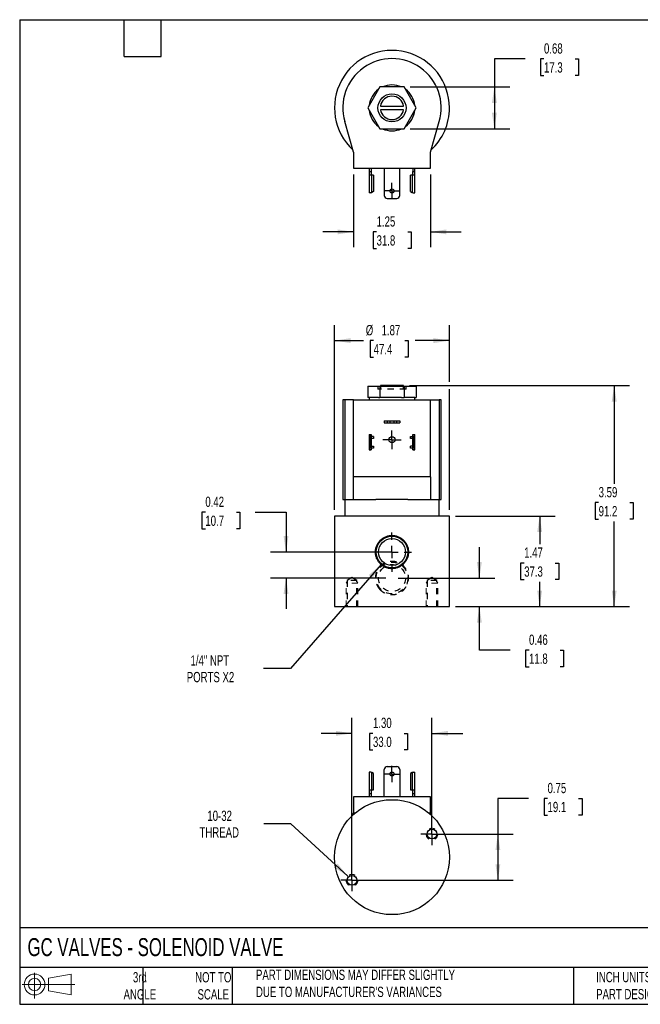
# Model space of a CAD drawing. Header units: inches. Extents: x 0.5 to 21.5, y 0.5 to 16.5.
# Tile 1 of 2: x 0.5 to 10.6, y 0.5 to 16.5. Entities that reach past the tile are written whole.
import ezdxf

# ---------------------------------------------------------------- set-up
doc = ezdxf.new("R2010")
doc.units = ezdxf.units.IN
doc.header["$LTSCALE"] = 2
doc.header["$MEASUREMENT"] = 0
for name, pattern in [('SLD-Center', [0.75, 0.6, -0.05, 0.05, -0.05]), ('SLD-Dashed', [0.075, 0.05, -0.025]), ('SLD-Solid', [0])]:
    doc.linetypes.add(name, pattern=pattern)
for name, color, linetype in [('CENTER', 40, 'SLD-Center'), ('HIDDEN', 102, 'SLD-Dashed'), ('SLD-DEFPOINTS', 7, 'Continuous')]:
    doc.layers.add(name, color=color, linetype=linetype)
doc.layers.add('DIMENSIONS', color=140, linetype='SLD-Solid', lineweight=25)
doc.layers.add('TEXT', color=140, linetype='SLD-Solid', lineweight=25)
doc.styles.add('SLDTEXTSTYLE0', font='TXT', dxfattribs={"width": 0.7})
doc.dimstyles.new('SLDDIMSTYLE0', dxfattribs={"dimtxt": 0.169922, "dimasz": 0.26, "dimexe": 0, "dimexo": 0.0625, "dimgap": 0.04248, "dimtad": 0, "dimtih": 1, "dimtoh": 1, "dimrnd": 1e-09, "dimdsep": 46, "dimtxsty": 'SLDTEXTSTYLE0', "dimsah": 1, "dimcen": 0.09, "dimadec": 0, "dimazin": 2, "dimtfac": 1, "dimtmove": 0, "dimatfit": 0, "dimfxl": 0, "dimfrac": 2, "dimtolj": 1, "dimtzin": 12, "dimarcsym": 0})
doc.dimstyles.new('SLDDIMSTYLE1', dxfattribs={"dimtxt": 0.169922, "dimasz": 0.26, "dimexe": 0, "dimexo": 0.0625, "dimgap": 0.04248, "dimtad": 0, "dimtih": 1, "dimtoh": 1, "dimrnd": 1e-09, "dimzin": 12, "dimdsep": 46, "dimtxsty": 'SLDTEXTSTYLE0', "dimsah": 1, "dimcen": 0.09, "dimadec": 0, "dimazin": 3, "dimtfac": 1, "dimtofl": 0, "dimtmove": 0, "dimatfit": 3, "dimfxl": 0, "dimfrac": 2, "dimtolj": 1, "dimtzin": 12, "dimarcsym": 0})
doc.dimstyles.new('SLDDIMSTYLE2', dxfattribs={"dimtxt": 0.169922, "dimasz": 0.26, "dimexe": 0, "dimexo": 0.0625, "dimgap": 0.04248, "dimtad": 0, "dimtih": 1, "dimtoh": 1, "dimrnd": 1e-09, "dimzin": 12, "dimdsep": 46, "dimtxsty": 'SLDTEXTSTYLE0', "dimsah": 1, "dimcen": 0, "dimadec": 0, "dimazin": 3, "dimtfac": 1, "dimtofl": 0, "dimtmove": 0, "dimatfit": 3, "dimfxl": 0, "dimfrac": 2, "dimtolj": 1, "dimtzin": 12, "dimarcsym": 0})
doc.dimstyles.new('SLDDIMSTYLE3', dxfattribs={"dimtxt": 0.169922, "dimasz": 0.26, "dimexe": 0, "dimexo": 0.0625, "dimgap": 0.04248, "dimtad": 0, "dimtih": 1, "dimtoh": 1, "dimrnd": 1e-09, "dimzin": 12, "dimdsep": 46, "dimtxsty": 'SLDTEXTSTYLE0', "dimsah": 1, "dimcen": 0.09, "dimadec": 0, "dimazin": 3, "dimtfac": 1, "dimtmove": 0, "dimatfit": 0, "dimfxl": 0, "dimfrac": 2, "dimtolj": 1, "dimtzin": 12, "dimarcsym": 0})
doc.dimstyles.new('SLDDIMSTYLE5', dxfattribs={"dimtxt": 0.169922, "dimasz": 0.26, "dimexe": 0, "dimexo": 0.0625, "dimgap": 0.04248, "dimtad": 0, "dimtih": 1, "dimtoh": 1, "dimrnd": 1e-09, "dimdsep": 46, "dimtxsty": 'SLDTEXTSTYLE0', "dimsah": 1, "dimcen": 0.09, "dimadec": 0, "dimazin": 2, "dimtfac": 1, "dimtofl": 0, "dimtmove": 0, "dimatfit": 3, "dimfxl": 0, "dimfrac": 2, "dimtolj": 1, "dimtzin": 12, "dimarcsym": 0})
doc.dimstyles.new('SLDDIMSTYLE6', dxfattribs={"dimtxt": 0.169922, "dimasz": 0.26, "dimexe": 0, "dimexo": 0.0625, "dimgap": 0.04248, "dimtad": 0, "dimtih": 1, "dimtoh": 1, "dimrnd": 1e-09, "dimzin": 4, "dimdsep": 46, "dimtxsty": 'SLDTEXTSTYLE0', "dimsah": 1, "dimcen": 0.09, "dimadec": 0, "dimazin": 1, "dimtfac": 1, "dimtmove": 0, "dimatfit": 0, "dimfxl": 0, "dimfrac": 2, "dimtolj": 1, "dimtzin": 12, "dimarcsym": 0})

# ---------------------------------------------------------------- blocks, each defined once
blk = doc.blocks.new('Block11')
at = {"color": 7, "linetype": 'SLD-Solid', "lineweight": 18}
for p, q in [((0.204, 0.418), (0.204, 0)), ((0.431, 0.328), (0.801, 0.396)), ((0.431, 0.126), (0.431, 0.328)), ((0.801, 0.396), (0.801, 0.058)), ((0, 0.227), (0.856, 0.227)), ((0.431, 0.126), (0.801, 0.058))]:
    blk.add_line(p, q, dxfattribs=at)
for radius in [0.169, 0.101]:
    blk.add_circle((0.204, 0.227), radius, dxfattribs=at)
blk = doc.blocks.new('Block12')
at = {"layer": 'SLD-DEFPOINTS'}
blk.add_blockref('Block11', (0, 0), dxfattribs=at)
blk = doc.blocks.new('_D')
at = {"layer": 'DIMENSIONS'}
for p, q in [((3.517, 8.496), (3.46, 8.496)), ((3.46, 8.496), (3.46, 8.226)), ((4.022, 8.496), (4.079, 8.496)), ((4.079, 8.496), (4.079, 8.226)), ((4.328, 8.496), (4.828, 8.496)), ((4.828, 8.496), (4.828, 7.849)), ((3.46, 8.226), (3.517, 8.226)), ((4.079, 8.226), (4.022, 8.226)), ((6.45, 7.849), (4.578, 7.849)), ((6.45, 7.427), (4.578, 7.427)), ((4.828, 7.427), (4.828, 6.927))]:
    blk.add_line(p, q, dxfattribs=at)
for points in [[(4.828, 7.849), (4.868, 8.109), (4.788, 8.109)], [(4.828, 7.427), (4.788, 7.167), (4.868, 7.167)]]:
    blk.add_solid(points, dxfattribs=at)
at = {"layer": 'DIMENSIONS', "char_height": 0.1667, "attachment_point": 1, "style": 'SLDTEXTSTYLE0'}
for s, insert in [('0.42', (3.517, 8.749)), ('10.7', (3.517, 8.441))]:
    blk.add_mtext(s, dxfattribs=dict(at, insert=insert))
blk = doc.blocks.new('_D_1')
at = {"layer": 'DIMENSIONS'}
for p, q in [((7.97, 7.427), (7.97, 7.927)), ((6.65, 7.427), (8.22, 7.427)), ((7.584, 6.964), (8.22, 6.964)), ((7.97, 6.255), (7.97, 6.964)), ((8.47, 6.255), (7.97, 6.255)), ((8.777, 6.255), (8.72, 6.255)), ((8.72, 6.255), (8.72, 5.985)), ((9.282, 6.255), (9.339, 6.255)), ((9.339, 6.255), (9.339, 5.985)), ((8.72, 5.985), (8.777, 5.985)), ((9.339, 5.985), (9.282, 5.985))]:
    blk.add_line(p, q, dxfattribs=at)
for points in [[(7.97, 7.427), (8.01, 7.687), (7.93, 7.687)], [(7.97, 6.964), (7.93, 6.704), (8.01, 6.704)]]:
    blk.add_solid(points, dxfattribs=at)
at = {"layer": 'DIMENSIONS', "char_height": 0.1667, "attachment_point": 1, "style": 'SLDTEXTSTYLE0'}
for s, insert in [('0.46', (8.777, 6.508)), ('11.8', (8.777, 6.2))]:
    blk.add_mtext(s, dxfattribs=dict(at, insert=insert))
blk = doc.blocks.new('_D_2')
at = {"layer": 'DIMENSIONS'}
for p, q in [((7.584, 8.434), (9.2, 8.434)), ((8.95, 8.434), (8.95, 7.979)), ((8.698, 7.671), (8.641, 7.671)), ((8.641, 7.671), (8.641, 7.401)), ((9.203, 7.671), (9.26, 7.671)), ((9.26, 7.671), (9.26, 7.401)), ((8.641, 7.401), (8.698, 7.401)), ((8.95, 6.964), (8.95, 7.363)), ((9.26, 7.401), (9.203, 7.401)), ((7.584, 6.964), (9.2, 6.964))]:
    blk.add_line(p, q, dxfattribs=at)
for points in [[(8.95, 8.434), (8.91, 8.174), (8.99, 8.174)], [(8.95, 6.964), (8.99, 7.224), (8.91, 7.224)]]:
    blk.add_solid(points, dxfattribs=at)
at = {"layer": 'DIMENSIONS', "char_height": 0.1667, "attachment_point": 1, "style": 'SLDTEXTSTYLE0'}
for s, insert in [('1.47', (8.698, 7.924)), ('37.3', (8.698, 7.616))]:
    blk.add_mtext(s, dxfattribs=dict(at, insert=insert))
blk = doc.blocks.new('_D_3')
at = {"layer": 'DIMENSIONS'}
for p, q in [((6.837, 10.555), (10.411, 10.555)), ((10.161, 10.555), (10.161, 8.96)), ((9.908, 8.652), (9.851, 8.652)), ((9.851, 8.652), (9.851, 8.382)), ((10.413, 8.652), (10.47, 8.652)), ((10.47, 8.652), (10.47, 8.382)), ((9.851, 8.382), (9.908, 8.382)), ((10.161, 6.964), (10.161, 8.344)), ((10.47, 8.382), (10.413, 8.382)), ((7.584, 6.964), (10.411, 6.964))]:
    blk.add_line(p, q, dxfattribs=at)
for points in [[(10.161, 10.555), (10.121, 10.295), (10.201, 10.295)], [(10.161, 6.964), (10.201, 7.224), (10.121, 7.224)]]:
    blk.add_solid(points, dxfattribs=at)
at = {"layer": 'DIMENSIONS', "char_height": 0.1667, "attachment_point": 1, "style": 'SLDTEXTSTYLE0'}
for s, insert in [('3.59', (9.908, 8.905)), ('91.2', (9.908, 8.597))]:
    blk.add_mtext(s, dxfattribs=dict(at, insert=insert))
blk = doc.blocks.new('_D_4')
at = {"layer": 'DIMENSIONS'}
for p, q in [((5.616, 8.534), (5.616, 11.535)), ((7.484, 10.615), (7.484, 11.535)), ((5.616, 11.285), (6.086, 11.285)), ((6.252, 11.285), (6.195, 11.285)), ((6.195, 11.285), (6.195, 11.015)), ((6.757, 11.285), (6.814, 11.285)), ((6.814, 11.285), (6.814, 11.015)), ((7.484, 11.285), (6.924, 11.285)), ((6.195, 11.015), (6.252, 11.015)), ((6.814, 11.015), (6.757, 11.015)), ((7.484, 8.534), (7.484, 10.495))]:
    blk.add_line(p, q, dxfattribs=at)
for points in [[(5.616, 11.285), (5.876, 11.245), (5.876, 11.325)], [(7.484, 11.285), (7.224, 11.325), (7.224, 11.245)]]:
    blk.add_solid(points, dxfattribs=at)
at = {"layer": 'DIMENSIONS', "char_height": 0.1667, "attachment_point": 1, "style": 'SLDTEXTSTYLE0'}
for s, insert in [('%%c', (6.124, 11.538)), ('1.87', (6.381, 11.538)), ('47.4', (6.252, 11.23))]:
    blk.add_mtext(s, dxfattribs=dict(at, insert=insert))
blk = doc.blocks.new('_D_5')
at = {"layer": 'DIMENSIONS'}
for p, q in [((6.373, 7.646), (4.901, 5.957)), ((4.901, 5.957), (4.464, 5.957))]:
    blk.add_line(p, q, dxfattribs=at)
blk.add_solid([(6.373, 7.646), (6.172, 7.476), (6.232, 7.424)], dxfattribs=at)
at = {"layer": 'DIMENSIONS', "char_height": 0.1667, "attachment_point": 1, "style": 'SLDTEXTSTYLE0'}
for s, insert in [('1/4" NPT', (3.276, 6.171)), ('PORTS X2', (3.215, 5.901))]:
    blk.add_mtext(s, dxfattribs=dict(at, insert=insert))
blk = doc.blocks.new('SW_CENTERMARKSYMBOL_0')
at = {"layer": 'CENTER', "color": 0}
for p, q in [((-0.1, 0), (-0.14975, 0)), ((0, 0), (-0.1, 0)), ((0, 0.1), (0, 0.14975)), ((0, 0), (0, 0.1)), ((0, 0), (0, -0.1)), ((0, 0), (0.1, 0)), ((0.1, 0), (0.14975, 0)), ((0, -0.1), (0, -0.14975))]:
    blk.add_line(p, q, dxfattribs=at)
blk = doc.blocks.new('SW_CENTERMARKSYMBOL_1')
at = {"layer": 'CENTER', "color": 0}
for p, q in [((0, 0.2), (0, 0.319)), ((-0.2, 0), (-0.319, 0)), ((0, 0), (-0.1, 0)), ((0, 0), (0, 0.1)), ((0, 0), (0, -0.1)), ((0, 0), (0.1, 0)), ((0.2, 0), (0.319, 0)), ((0, -0.2), (0, -0.319))]:
    blk.add_line(p, q, dxfattribs=at)
blk = doc.blocks.new('_D_8')
at = {"layer": 'DIMENSIONS'}
for p, q in [((5.925, 13.985), (5.925, 12.802)), ((7.175, 13.985), (7.175, 12.802)), ((5.925, 13.052), (5.425, 13.052)), ((6.3, 13.052), (6.243, 13.052)), ((6.243, 13.052), (6.243, 12.782)), ((6.805, 13.052), (6.862, 13.052)), ((6.862, 13.052), (6.862, 12.782)), ((7.175, 13.052), (7.675, 13.052)), ((6.243, 12.782), (6.3, 12.782)), ((6.862, 12.782), (6.805, 12.782))]:
    blk.add_line(p, q, dxfattribs=at)
for points in [[(5.925, 13.052), (5.665, 13.092), (5.665, 13.012)], [(7.175, 13.052), (7.435, 13.012), (7.435, 13.092)]]:
    blk.add_solid(points, dxfattribs=at)
at = {"layer": 'DIMENSIONS', "char_height": 0.1667, "attachment_point": 1, "style": 'SLDTEXTSTYLE0'}
for s, insert in [('1.25', (6.3, 13.305)), ('31.8', (6.3, 12.997))]:
    blk.add_mtext(s, dxfattribs=dict(at, insert=insert))
blk = doc.blocks.new('_D_9')
at = {"layer": 'DIMENSIONS'}
for p, q in [((8.714, 15.863), (8.214, 15.863)), ((8.214, 15.863), (8.214, 15.408)), ((9.02, 15.863), (8.963, 15.863)), ((8.963, 15.863), (8.963, 15.593)), ((9.525, 15.863), (9.582, 15.863)), ((9.582, 15.863), (9.582, 15.593)), ((8.963, 15.593), (9.02, 15.593)), ((9.582, 15.593), (9.525, 15.593)), ((6.846, 15.408), (8.464, 15.408)), ((8.214, 15.408), (8.214, 14.727)), ((6.846, 14.727), (8.464, 14.727))]:
    blk.add_line(p, q, dxfattribs=at)
for points in [[(8.214, 15.408), (8.174, 15.148), (8.254, 15.148)], [(8.214, 14.727), (8.254, 14.987), (8.174, 14.987)]]:
    blk.add_solid(points, dxfattribs=at)
at = {"layer": 'DIMENSIONS', "char_height": 0.1667, "attachment_point": 1, "style": 'SLDTEXTSTYLE0'}
for s, insert in [('0.68', (9.02, 16.116)), ('17.3', (9.02, 15.808))]:
    blk.add_mtext(s, dxfattribs=dict(at, insert=insert))
blk = doc.blocks.new('SW_CENTERMARKSYMBOL_3')
at = {"layer": 'CENTER', "color": 0}
for p, q in [((-0.1, 0), (-0.133, 0)), ((0, 0), (-0.1, 0)), ((0, 0.1), (0, 0.133)), ((0, 0), (0, 0.1)), ((0, 0), (0, -0.1)), ((0, 0), (0.1, 0)), ((0.1, 0), (0.133, 0)), ((0, -0.1), (0, -0.133))]:
    blk.add_line(p, q, dxfattribs=at)
blk = doc.blocks.new('_D_10')
at = {"layer": 'DIMENSIONS'}
for p, q in [((8.771, 3.845), (8.271, 3.845)), ((8.271, 3.845), (8.271, 3.266)), ((9.078, 3.845), (9.021, 3.845)), ((9.021, 3.845), (9.021, 3.575)), ((9.583, 3.845), (9.64, 3.845)), ((9.64, 3.845), (9.64, 3.575)), ((9.021, 3.575), (9.078, 3.575)), ((9.64, 3.575), (9.583, 3.575)), ((7.299, 3.266), (8.521, 3.266)), ((8.271, 3.266), (8.271, 2.516)), ((6, 2.516), (8.521, 2.516))]:
    blk.add_line(p, q, dxfattribs=at)
for points in [[(8.271, 3.266), (8.231, 3.006), (8.311, 3.006)], [(8.271, 2.516), (8.311, 2.776), (8.231, 2.776)]]:
    blk.add_solid(points, dxfattribs=at)
at = {"layer": 'DIMENSIONS', "char_height": 0.1667, "attachment_point": 1, "style": 'SLDTEXTSTYLE0'}
for s, insert in [('0.75', (9.078, 4.098)), ('19.1', (9.078, 3.79))]:
    blk.add_mtext(s, dxfattribs=dict(at, insert=insert))
blk = doc.blocks.new('_D_11')
at = {"layer": 'DIMENSIONS'}
for p, q in [((5.9, 2.616), (5.9, 5.153)), ((7.199, 3.366), (7.199, 5.153)), ((5.9, 4.903), (5.4, 4.903)), ((6.241, 4.903), (6.184, 4.903)), ((6.184, 4.903), (6.184, 4.633)), ((6.746, 4.903), (6.803, 4.903)), ((6.803, 4.903), (6.803, 4.633)), ((7.199, 4.903), (7.699, 4.903)), ((6.184, 4.633), (6.241, 4.633)), ((6.803, 4.633), (6.746, 4.633))]:
    blk.add_line(p, q, dxfattribs=at)
for points in [[(5.9, 4.903), (5.64, 4.943), (5.64, 4.863)], [(7.199, 4.903), (7.459, 4.863), (7.459, 4.943)]]:
    blk.add_solid(points, dxfattribs=at)
at = {"layer": 'DIMENSIONS', "char_height": 0.1667, "attachment_point": 1, "style": 'SLDTEXTSTYLE0'}
for s, insert in [('1.30', (6.241, 5.156)), ('33.0', (6.241, 4.848))]:
    blk.add_mtext(s, dxfattribs=dict(at, insert=insert))
blk = doc.blocks.new('_D_12')
at = {"layer": 'DIMENSIONS'}
for p, q in [((4.907, 3.432), (4.47, 3.432)), ((5.83, 2.58), (4.907, 3.432))]:
    blk.add_line(p, q, dxfattribs=at)
blk.add_solid([(5.83, 2.58), (5.666, 2.786), (5.612, 2.727)], dxfattribs=at)
at = {"layer": 'DIMENSIONS', "char_height": 0.1667, "attachment_point": 1, "style": 'SLDTEXTSTYLE0'}
for s, insert in [('10-32', (3.55, 3.647)), ('THREAD', (3.422, 3.377))]:
    blk.add_mtext(s, dxfattribs=dict(at, insert=insert))
blk = doc.blocks.new('SW_CENTERMARKSYMBOL_4')
at = {"layer": 'CENTER', "color": 0}
for p, q in [((-0.1, 0), (-0.133, 0)), ((0, 0), (-0.1, 0)), ((0, 0.1), (0, 0.133)), ((0, 0), (0, 0.1)), ((0, 0), (0, -0.1)), ((0, 0), (0.1, 0)), ((0.1, 0), (0.133, 0)), ((0, -0.1), (0, -0.133))]:
    blk.add_line(p, q, dxfattribs=at)
blk = doc.blocks.new('SW_CENTERMARKSYMBOL_5')
at = {"layer": 'CENTER', "color": 0}
for p, q in [((0, 0.1), (0, 0.1795)), ((-0.1, 0), (-0.1795, 0)), ((0, 0), (-0.1, 0)), ((0, 0), (0, 0.1)), ((0, 0), (0, -0.1)), ((0, 0), (0.1, 0)), ((0.1, 0), (0.1795, 0)), ((0, -0.1), (0, -0.1795))]:
    blk.add_line(p, q, dxfattribs=at)
blk = doc.blocks.new('SW_CENTERMARKSYMBOL_6')
at = {"layer": 'CENTER', "color": 0}
for p, q in [((0, 0.1), (0, 0.1795)), ((-0.1, 0), (-0.1795, 0)), ((0, 0), (-0.1, 0)), ((0, 0), (0, 0.1)), ((0, 0), (0, -0.1)), ((0, 0), (0.1, 0)), ((0.1, 0), (0.1795, 0)), ((0, -0.1), (0, -0.1795))]:
    blk.add_line(p, q, dxfattribs=at)

msp = doc.modelspace()

# ---------------------------------------------------------------- linework, layer by layer
for p, q in [((6.353, 15.408), (6.157, 15.067)), ((6.746, 15.408), (6.353, 15.408)), ((6.943, 15.067), (6.746, 15.408)), ((6.157, 15.067), (6.353, 14.727)), ((6.362, 15.097), (6.737, 15.097)), ((6.746, 14.727), (6.943, 15.067)), ((6.737, 15.037), (6.362, 15.037)), ((5.925, 14.345), (5.781, 14.847)), ((6.353, 14.727), (6.746, 14.727)), ((7.175, 14.345), (7.319, 14.847)), ((5.925, 14.345), (5.925, 14.085)), ((7.175, 14.085), (7.175, 14.345)), ((5.925, 14.085), (7.175, 14.085)), ((6.179, 14.085), (6.179, 14.031)), ((6.211, 14.085), (6.211, 14.031)), ((6.423, 14.085), (6.423, 13.644)), ((6.676, 13.644), (6.676, 14.085)), ((6.889, 14.085), (6.889, 14.031)), ((6.921, 14.031), (6.921, 14.085)), ((6.179, 14.031), (6.211, 14.031)), ((6.179, 14.031), (6.179, 13.971)), ((6.22, 13.971), (6.179, 13.971)), ((6.179, 13.971), (6.179, 13.685)), ((6.211, 14.031), (6.211, 13.971)), ((6.22, 13.693), (6.22, 13.971)), ((6.25, 13.971), (6.22, 13.971)), ((6.25, 13.971), (6.25, 13.708)), ((6.85, 13.708), (6.85, 13.971)), ((6.88, 13.971), (6.85, 13.971)), ((6.88, 13.971), (6.88, 13.693)), ((6.921, 13.971), (6.88, 13.971)), ((6.889, 14.031), (6.921, 14.031)), ((6.889, 13.971), (6.889, 14.031)), ((6.921, 13.971), (6.921, 14.031)), ((6.921, 13.685), (6.921, 13.971)), ((6.205, 13.685), (6.179, 13.685)), ((6.205, 13.685), (6.22, 13.693)), ((6.25, 13.708), (6.22, 13.693)), ((6.85, 13.708), (6.88, 13.693)), ((6.88, 13.693), (6.895, 13.685)), ((6.895, 13.685), (6.921, 13.685)), ((6.473, 13.594), (6.626, 13.594)), ((6.157, 10.547), (6.157, 10.361)), ((6.157, 10.547), (6.353, 10.547)), ((6.353, 10.547), (6.353, 10.361)), ((6.353, 10.547), (6.746, 10.547)), ((6.362, 10.555), (6.362, 10.547)), ((6.737, 10.555), (6.362, 10.555)), ((6.737, 10.547), (6.737, 10.555)), ((6.746, 10.547), (6.746, 10.361)), ((6.746, 10.547), (6.943, 10.547)), ((6.943, 10.547), (6.943, 10.361)), ((5.75, 10.324), (5.75, 8.704)), ((5.781, 10.324), (5.75, 10.324)), ((5.781, 10.324), (5.781, 8.704)), ((5.925, 10.324), (5.781, 10.324)), ((5.925, 9.074), (5.925, 10.324)), ((5.925, 10.324), (7.175, 10.324)), ((6.179, 10.361), (6.157, 10.361)), ((6.177, 10.361), (6.177, 10.324)), ((6.331, 10.361), (6.179, 10.361)), ((6.331, 10.361), (6.353, 10.361)), ((6.397, 10.361), (6.353, 10.361)), ((6.702, 10.361), (6.397, 10.361)), ((6.702, 10.361), (6.746, 10.361)), ((6.768, 10.361), (6.746, 10.361)), ((6.921, 10.361), (6.768, 10.361)), ((6.921, 10.361), (6.943, 10.361)), ((6.923, 10.324), (6.923, 10.361)), ((7.175, 9.074), (7.175, 10.324)), ((7.175, 10.324), (7.319, 10.324)), ((7.319, 10.324), (7.319, 8.704)), ((7.35, 10.324), (7.319, 10.324)), ((7.35, 8.704), (7.35, 10.324)), ((6.423, 9.983), (6.423, 9.951)), ((6.423, 9.983), (6.473, 9.983)), ((6.423, 9.951), (6.473, 9.951)), ((6.473, 9.983), (6.473, 9.951)), ((6.473, 9.983), (6.626, 9.983)), ((6.473, 9.951), (6.626, 9.951)), ((6.626, 9.951), (6.626, 9.983)), ((6.626, 9.983), (6.676, 9.983)), ((6.626, 9.951), (6.676, 9.951)), ((6.676, 9.983), (6.676, 9.951)), ((6.179, 9.758), (6.211, 9.758)), ((6.179, 9.758), (6.179, 9.747)), ((6.179, 9.747), (6.211, 9.747)), ((6.179, 9.747), (6.179, 9.687)), ((6.179, 9.687), (6.179, 9.58)), ((6.205, 9.541), (6.205, 9.725)), ((6.211, 9.758), (6.211, 9.747)), ((6.211, 9.747), (6.211, 9.727)), ((6.211, 9.691), (6.211, 9.576)), ((6.25, 9.697), (6.217, 9.697)), ((6.25, 9.728), (6.22, 9.728)), ((6.25, 9.728), (6.25, 9.697)), ((6.85, 9.697), (6.85, 9.728)), ((6.85, 9.728), (6.88, 9.728)), ((6.883, 9.697), (6.85, 9.697)), ((6.889, 9.758), (6.921, 9.758)), ((6.889, 9.747), (6.889, 9.758)), ((6.921, 9.747), (6.889, 9.747)), ((6.889, 9.727), (6.889, 9.747)), ((6.889, 9.576), (6.889, 9.691)), ((6.895, 9.725), (6.895, 9.541)), ((6.921, 9.747), (6.921, 9.758)), ((6.921, 9.687), (6.921, 9.747)), ((6.921, 9.58), (6.921, 9.687)), ((6.179, 9.58), (6.179, 9.52)), ((6.179, 9.52), (6.211, 9.52)), ((6.179, 9.52), (6.179, 9.508)), ((6.179, 9.508), (6.211, 9.508)), ((6.211, 9.54), (6.211, 9.52)), ((6.211, 9.52), (6.211, 9.508)), ((6.217, 9.57), (6.25, 9.57)), ((6.25, 9.539), (6.22, 9.539)), ((6.25, 9.57), (6.25, 9.539)), ((6.85, 9.539), (6.85, 9.57)), ((6.883, 9.57), (6.85, 9.57)), ((6.88, 9.539), (6.85, 9.539)), ((6.889, 9.52), (6.889, 9.54)), ((6.889, 9.52), (6.921, 9.52)), ((6.889, 9.508), (6.889, 9.52)), ((6.889, 9.508), (6.921, 9.508)), ((6.921, 9.52), (6.921, 9.58)), ((6.921, 9.508), (6.921, 9.52)), ((7.175, 9.074), (5.925, 9.074)), ((5.925, 8.704), (5.925, 9.074)), ((7.175, 9.074), (7.175, 8.704)), ((5.75, 8.704), (5.781, 8.704)), ((5.781, 8.704), (5.925, 8.704)), ((5.782, 8.704), (5.782, 8.434)), ((5.925, 8.704), (6.289, 8.704)), ((6.81, 8.704), (6.289, 8.704)), ((6.81, 8.704), (7.175, 8.704)), ((7.175, 8.704), (7.319, 8.704)), ((7.317, 8.434), (7.317, 8.704)), ((7.319, 8.704), (7.35, 8.704)), ((5.616, 8.434), (5.616, 6.964)), ((7.484, 8.434), (5.616, 8.434)), ((7.484, 6.964), (7.484, 8.434)), ((5.616, 6.964), (7.484, 6.964)), ((6.473, 4.364), (6.626, 4.364)), ((6.205, 4.273), (6.179, 4.273)), ((6.179, 4.273), (6.179, 3.987)), ((6.22, 4.265), (6.205, 4.273)), ((6.22, 3.987), (6.22, 4.265)), ((6.25, 4.25), (6.22, 4.265)), ((6.25, 3.987), (6.25, 4.25)), ((6.423, 3.873), (6.423, 4.314)), ((6.676, 4.314), (6.676, 3.873)), ((6.88, 4.265), (6.85, 4.25)), ((6.85, 4.25), (6.85, 3.987)), ((6.895, 4.273), (6.88, 4.265)), ((6.88, 4.265), (6.88, 3.987)), ((6.895, 4.273), (6.921, 4.273)), ((6.921, 3.987), (6.921, 4.273)), ((5.925, 3.873), (5.925, 3.613)), ((7.175, 3.873), (5.925, 3.873)), ((6.179, 3.987), (6.179, 3.927)), ((6.179, 3.987), (6.22, 3.987)), ((6.179, 3.927), (6.211, 3.927)), ((6.179, 3.927), (6.179, 3.873)), ((6.211, 3.987), (6.211, 3.927)), ((6.211, 3.927), (6.211, 3.873)), ((6.22, 3.987), (6.25, 3.987)), ((6.85, 3.987), (6.88, 3.987)), ((6.88, 3.987), (6.921, 3.987)), ((6.889, 3.927), (6.889, 3.987)), ((6.889, 3.873), (6.889, 3.927)), ((6.889, 3.927), (6.921, 3.927)), ((6.921, 3.927), (6.921, 3.987)), ((6.921, 3.873), (6.921, 3.927)), ((7.175, 3.613), (7.175, 3.873)), ((5.914, 3.575), (5.925, 3.613)), ((5.925, 3.613), (5.957, 3.613)), ((7.142, 3.613), (7.175, 3.613)), ((7.175, 3.613), (7.186, 3.575))]:
    msp.add_line(p, q)
at = {"color": 7, "linetype": 'SLD-Dashed', "lineweight": 18}
for p, q in [((5.805, 7.344), (5.821, 7.371)), ((5.995, 7.344), (5.98, 7.371)), ((7.104, 7.344), (7.12, 7.371)), ((7.294, 7.344), (7.279, 7.371)), ((5.805, 6.964), (5.805, 7.344)), ((5.995, 7.344), (5.805, 7.344)), ((5.995, 6.964), (5.995, 7.344)), ((7.104, 6.964), (7.104, 7.344)), ((7.294, 7.344), (7.104, 7.344)), ((7.294, 6.964), (7.294, 7.344))]:
    msp.add_line(p, q, dxfattribs=at)
for centre, radius in [((6.55, 15.067), 0.228), ((6.55, 13.717), 0.033), ((6.55, 9.673), 0.0498), ((6.55, 7.849), 0.258), ((6.55, 7.849), 0.219), ((6.55, 4.241), 0.033), ((6.55, 2.891), 0.934), ((7.199, 3.266), 0.0795), ((5.9, 2.516), 0.0795)]:
    msp.add_circle(centre, radius)
for centre in [(7.199, 3.266), (5.9, 2.516)]:
    msp.add_circle(centre, 0.095, dxfattribs=at)
for centre, radius, start, end in [((6.55, 15.067), 0.934, 0, 227.0928), ((6.55, 15.067), 0.8, 343.9779, 196.0221), ((6.55, 15.067), 0.373, 125.9048, 174.0952), ((6.55, 15.067), 0.373, 65.9048, 114.0952), ((6.55, 15.067), 0.373, 5.9048, 54.0952), ((6.55, 15.067), 0.19, 9.0847, 170.9153), ((6.55, 15.067), 0.934, 312.9072, 0), ((6.55, 15.067), 0.373, 185.9048, 234.0952), ((6.55, 15.067), 0.19, 189.0847, 350.9153), ((6.55, 15.067), 0.373, 305.9048, 354.0952), ((6.55, 15.067), 0.373, 245.9048, 294.0952), ((6.473, 13.644), 0.05, 180, 270), ((6.626, 13.644), 0.05, 270, 0), ((6.22, 9.687), 0.041, 111.4452, 180), ((6.22, 9.687), 0.041, 90, 111.4452), ((6.217, 9.691), 0.006, 90, 180), ((6.88, 9.687), 0.041, 68.5548, 90), ((6.883, 9.691), 0.006, 0, 90), ((6.88, 9.687), 0.041, 0, 68.5548), ((6.22, 9.58), 0.041, 180, 248.5548), ((6.22, 9.58), 0.041, 248.5548, 270), ((6.217, 9.576), 0.006, 180, 270), ((6.88, 9.58), 0.041, 270, 291.4452), ((6.883, 9.576), 0.006, 270, 0), ((6.88, 9.58), 0.041, 291.4452, 0), ((6.473, 4.314), 0.05, 90, 180), ((6.626, 4.314), 0.05, 0, 90)]:
    msp.add_arc(centre, radius, start, end)
msp.add_open_spline([(6.35, 7.668), (6.362, 7.655), (6.375, 7.643), (6.396, 7.627), (6.403, 7.622), (6.418, 7.613), (6.426, 7.609), (6.45, 7.598), (6.466, 7.592), (6.5, 7.583), (6.518, 7.58), (6.554, 7.578), (6.571, 7.579), (6.598, 7.583), (6.606, 7.585), (6.624, 7.589), (6.632, 7.592), (6.649, 7.598), (6.657, 7.601), (6.673, 7.609), (6.681, 7.613), (6.703, 7.626), (6.717, 7.637), (6.743, 7.661), (6.755, 7.674), (6.776, 7.702), (6.785, 7.717), (6.796, 7.741), (6.8, 7.749), (6.806, 7.766), (6.811, 7.783), (6.814, 7.8), (6.817, 7.817), (6.818, 7.826), (6.819, 7.853), (6.818, 7.871), (6.813, 7.906), (6.809, 7.923), (6.797, 7.956), (6.79, 7.972), (6.776, 7.995), (6.771, 8.002), (6.761, 8.017), (6.755, 8.023), (6.738, 8.043), (6.725, 8.055), (6.697, 8.076), (6.682, 8.085), (6.658, 8.097), (6.65, 8.1), (6.633, 8.106), (6.625, 8.109), (6.599, 8.115), (6.581, 8.118), (6.555, 8.119), (6.546, 8.119), (6.528, 8.119), (6.519, 8.118), (6.493, 8.114), (6.476, 8.109), (6.442, 8.097), (6.427, 8.09), (6.404, 8.076), (6.397, 8.071), (6.383, 8.061), (6.376, 8.055), (6.356, 8.038), (6.344, 8.025), (6.329, 8.003), (6.324, 7.996), (6.315, 7.981), (6.311, 7.973), (6.299, 7.949), (6.293, 7.933), (6.287, 7.907), (6.285, 7.898), (6.282, 7.881), (6.281, 7.863), (6.281, 7.845), (6.281, 7.828), (6.282, 7.819), (6.286, 7.792), (6.29, 7.775), (6.302, 7.742), (6.31, 7.726), (6.328, 7.695), (6.338, 7.681), (6.35, 7.668)], degree=3, knots=[0, 0, 0, 0, 0.03125, 0.03125, 0.046875, 0.046875, 0.0625, 0.0625, 0.09375, 0.09375, 0.125, 0.125, 0.15625, 0.15625, 0.171875, 0.171875, 0.1875, 0.1875, 0.203125, 0.203125, 0.21875, 0.21875, 0.25, 0.25, 0.28125, 0.28125, 0.3125, 0.3125, 0.328125, 0.328125, 0.34375, 0.359375, 0.359375, 0.375, 0.375, 0.40625, 0.40625, 0.4375, 0.4375, 0.46875, 0.46875, 0.484375, 0.484375, 0.5, 0.5, 0.53125, 0.53125, 0.5625, 0.5625, 0.578125, 0.578125, 0.59375, 0.59375, 0.625, 0.625, 0.640625, 0.640625, 0.65625, 0.65625, 0.6875, 0.6875, 0.71875, 0.71875, 0.734375, 0.734375, 0.75, 0.75, 0.78125, 0.78125, 0.796875, 0.796875, 0.8125, 0.8125, 0.84375, 0.84375, 0.859375, 0.859375, 0.875, 0.890625, 0.890625, 0.90625, 0.90625, 0.9375, 0.9375, 0.96875, 0.96875, 1, 1, 1, 1])
at = {"layer": 'HIDDEN'}
for p, q in [((6.322, 10.547), (6.322, 10.495)), ((6.778, 10.495), (6.322, 10.495)), ((6.362, 10.547), (6.362, 10.495)), ((6.737, 10.495), (6.737, 10.547)), ((6.778, 10.495), (6.778, 10.547)), ((6.517, 9.983), (6.517, 9.951)), ((6.583, 9.951), (6.583, 9.983)), ((6.211, 9.687), (6.179, 9.687)), ((6.211, 9.667), (6.179, 9.667)), ((6.211, 9.727), (6.211, 9.691)), ((6.889, 9.691), (6.889, 9.727)), ((6.921, 9.687), (6.889, 9.687)), ((6.921, 9.667), (6.889, 9.667)), ((6.179, 9.6), (6.211, 9.6)), ((6.179, 9.58), (6.211, 9.58)), ((6.211, 9.576), (6.211, 9.54)), ((6.889, 9.6), (6.921, 9.6)), ((6.889, 9.58), (6.921, 9.58)), ((6.889, 9.54), (6.889, 9.576)), ((5.9, 7.434), (5.821, 7.386)), ((5.98, 7.386), (5.821, 7.386)), ((5.821, 7.386), (5.821, 6.964)), ((5.98, 7.386), (5.9, 7.434)), ((5.98, 6.964), (5.98, 7.386)), ((7.199, 7.434), (7.12, 7.386)), ((7.279, 7.386), (7.12, 7.386)), ((7.12, 7.386), (7.12, 6.964)), ((7.279, 7.386), (7.199, 7.434)), ((7.279, 6.964), (7.279, 7.386))]:
    msp.add_line(p, q, dxfattribs=at)
for radius in [0.258, 0.219]:
    msp.add_circle((6.55, 7.427), radius, dxfattribs=at)
msp.add_open_spline([(6.35, 7.246), (6.338, 7.259), (6.328, 7.273), (6.314, 7.296), (6.31, 7.304), (6.303, 7.32), (6.299, 7.328), (6.29, 7.353), (6.286, 7.37), (6.281, 7.405), (6.28, 7.423), (6.282, 7.458), (6.285, 7.476), (6.291, 7.502), (6.294, 7.51), (6.3, 7.527), (6.303, 7.535), (6.311, 7.551), (6.315, 7.559), (6.324, 7.574), (6.329, 7.581), (6.344, 7.602), (6.356, 7.615), (6.382, 7.639), (6.396, 7.65), (6.426, 7.668), (6.442, 7.675), (6.467, 7.684), (6.476, 7.687), (6.493, 7.691), (6.502, 7.693), (6.528, 7.697), (6.546, 7.698), (6.581, 7.696), (6.599, 7.693), (6.633, 7.685), (6.65, 7.678), (6.682, 7.663), (6.697, 7.654), (6.718, 7.638), (6.725, 7.633), (6.737, 7.621), (6.744, 7.615), (6.761, 7.595), (6.772, 7.581), (6.79, 7.55), (6.797, 7.535), (6.806, 7.51), (6.809, 7.501), (6.813, 7.484), (6.815, 7.475), (6.818, 7.449), (6.819, 7.431), (6.818, 7.405), (6.817, 7.396), (6.814, 7.378), (6.813, 7.369), (6.806, 7.344), (6.8, 7.327), (6.785, 7.295), (6.776, 7.28), (6.76, 7.259), (6.755, 7.252), (6.743, 7.239), (6.737, 7.233), (6.717, 7.215), (6.703, 7.205), (6.673, 7.186), (6.657, 7.179), (6.624, 7.167), (6.607, 7.162), (6.58, 7.159), (6.572, 7.158), (6.554, 7.157), (6.536, 7.157), (6.519, 7.159), (6.501, 7.161), (6.492, 7.163), (6.466, 7.17), (6.45, 7.176), (6.418, 7.191), (6.403, 7.2), (6.375, 7.221), (6.362, 7.233), (6.35, 7.246)], degree=3, knots=[0, 0, 0, 0, 0.03125, 0.03125, 0.046875, 0.046875, 0.0625, 0.0625, 0.09375, 0.09375, 0.125, 0.125, 0.15625, 0.15625, 0.171875, 0.171875, 0.1875, 0.1875, 0.203125, 0.203125, 0.21875, 0.21875, 0.25, 0.25, 0.28125, 0.28125, 0.3125, 0.3125, 0.328125, 0.328125, 0.34375, 0.34375, 0.375, 0.375, 0.40625, 0.40625, 0.4375, 0.4375, 0.46875, 0.46875, 0.484375, 0.484375, 0.5, 0.5, 0.53125, 0.53125, 0.5625, 0.5625, 0.578125, 0.578125, 0.59375, 0.59375, 0.625, 0.625, 0.640625, 0.640625, 0.65625, 0.65625, 0.6875, 0.6875, 0.71875, 0.71875, 0.734375, 0.734375, 0.75, 0.75, 0.78125, 0.78125, 0.8125, 0.8125, 0.84375, 0.84375, 0.859375, 0.859375, 0.875, 0.890625, 0.890625, 0.90625, 0.90625, 0.9375, 0.9375, 0.96875, 0.96875, 1, 1, 1, 1], dxfattribs=at)
at = {"layer": 'TEXT'}
for p, q in [((0.5, 16.5), (21.5, 16.5)), ((0.5, 16.5), (0.5, 0.5)), ((2.2, 15.9), (2.2, 16.5)), ((2.8, 15.9), (2.8, 16.5)), ((2.2, 15.9), (2.8, 15.9)), ((21.5, 1.742), (0.5, 1.742)), ((21.5, 1.1), (0.5, 1.1)), ((2.5, 1.1), (2.5, 0.5)), ((3.954, 1.1), (3.954, 0.5)), ((9.5, 1.1), (9.5, 0.5)), ((0.5, 0.5), (21.5, 0.5))]:
    msp.add_line(p, q, dxfattribs=at)

# ---------------------------------------------------------------- block references
at = {"layer": 'CENTER'}
for name, p in [('SW_CENTERMARKSYMBOL_3', (6.55, 13.717)), ('SW_CENTERMARKSYMBOL_0', (6.55, 9.673)), ('SW_CENTERMARKSYMBOL_1', (6.55, 7.849)), ('SW_CENTERMARKSYMBOL_4', (6.55, 4.241)), ('SW_CENTERMARKSYMBOL_5', (7.199, 3.266)), ('SW_CENTERMARKSYMBOL_6', (5.9, 2.516))]:
    msp.add_blockref(name, p, dxfattribs=at)
at = {"layer": 'SLD-DEFPOINTS'}
msp.add_blockref('Block12', (0.538, 0.595), dxfattribs=at)

# ---------------------------------------------------------------- texts
at = {"layer": 'TEXT', "style": 'SLDTEXTSTYLE0'}
for s, insert, char_height, attachment_point in [('GC VALVES - SOLENOID VALVE', (0.627, 1.575), 0.29167, 1), ('3rd^JANGLE', (2.453, 1.023), 0.1667, 2), ('NOT TO^JSCALE', (3.646, 1.023), 0.16667, 2), ("PART DIMENSIONS MAY DIFFER SLIGHTLY ^JDUE TO MANUFACTURER'S VARIANCES", (4.34, 1.063), 0.16667, 1), ('INCH UNITS USED FOR ^JPART DESIGN', (9.868, 1.026), 0.16667, 1)]:
    msp.add_mtext(s, dxfattribs=dict(at, insert=insert, char_height=char_height, attachment_point=attachment_point))

# ---------------------------------------------------------------- dimensions: what is measured, and where the dimension line sits
at = {"layer": 'DIMENSIONS'}
for base, p1, p2, dimstyle, picture, middle in [((8.214, 14.727), (6.746, 15.408), (6.746, 14.727), 'SLDDIMSTYLE5', '_D_9', (8.214, 15.863)), ((10.161, 10.555), (7.484, 6.964), (6.737, 10.555), 'SLDDIMSTYLE1', '_D_3', (10.161, 8.652)), ((4.828, 7.427), (6.55, 7.849), (6.55, 7.427), 'SLDDIMSTYLE0', '_D', (4.828, 8.496)), ((8.95, 8.434), (7.484, 6.964), (7.484, 8.434), 'SLDDIMSTYLE1', '_D_2', (8.95, 7.671)), ((7.97, 7.427), (7.484, 6.964), (6.55, 7.427), 'SLDDIMSTYLE0', '_D_1', (7.97, 6.255)), ((8.271, 2.516), (7.199, 3.266), (5.9, 2.516), 'SLDDIMSTYLE5', '_D_10', (8.271, 3.845))]:
    dim = msp.add_linear_dim(base=base, p1=p1, p2=p2, angle=90, dimstyle=dimstyle, dxfattribs=at)
    dim.commit()
    dim.dimension.update_dxf_attribs({"geometry": picture, "text_midpoint": middle, "dimtype": 160})
for base, p1, p2, dimstyle, picture, middle in [((7.175, 13.052), (5.925, 14.085), (7.175, 14.085), 'SLDDIMSTYLE3', '_D_8', (6.553, 13.052)), ((5.9, 4.903), (7.199, 3.266), (5.9, 2.516), 'SLDDIMSTYLE6', '_D_11', (6.494, 4.903))]:
    dim = msp.add_linear_dim(base=base, p1=p1, p2=p2, dimstyle=dimstyle, dxfattribs=at)
    dim.commit()
    dim.dimension.update_dxf_attribs({"geometry": picture, "text_midpoint": middle, "dimtype": 160})
dim = msp.add_linear_dim(base=(5.616, 11.285), p1=(7.484, 8.434), p2=(5.616, 8.434), text='%%c<>', dimstyle='SLDDIMSTYLE1', dxfattribs=at)
dim.commit()
dim.dimension.update_dxf_attribs({"geometry": '_D_4', "text_midpoint": (6.505, 11.285), "dimtype": 160})
for p1, p2, text, picture, middle in [((6.727, 8.052), (6.373, 7.646), '1/4" NPT\\PPORTS X2', '_D_5', (3.777, 5.957)), ((5.97, 2.451), (5.83, 2.58), '10-32\\PTHREAD', '_D_12', (3.884, 3.432))]:
    dim = msp.add_diameter_dim_2p(p1=p1, p2=p2, text=text, dimstyle='SLDDIMSTYLE2', override={"dimpost": '<>'}, dxfattribs=at)
    dim.commit()
    dim.dimension.update_dxf_attribs({"geometry": picture, "text_midpoint": middle, "dimtype": 163})

doc.saveas('drawing.dxf')
